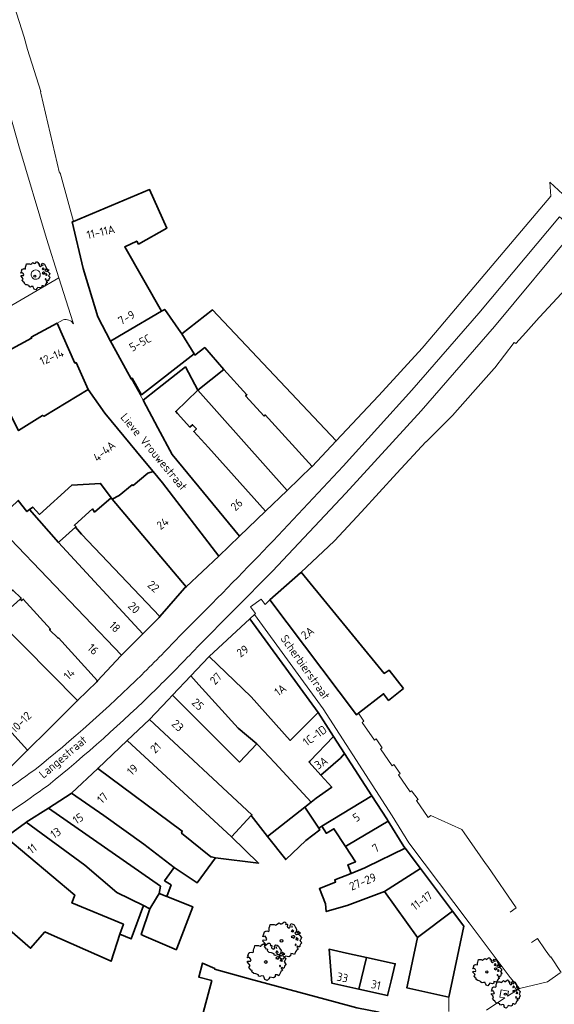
# Model space of a CAD drawing. Header units: metres. Extents: x 152391 to 157968, y 462336 to 467280.
# Tile 56 of 256: x 155063 to 155150, y 462891 to 463051. Entities that reach past the tile are written whole.
import ezdxf
from ezdxf.enums import TextEntityAlignment as Align

# ---------------------------------------------------------------- set-up
doc = ezdxf.new("R2010")
doc.units = ezdxf.units.M
doc.header["$LTSCALE"] = 0.75
doc.layers.get('0').update_dxf_attribs({"lineweight": 25})
for name, color, linetype, lineweight in [('B-GV-GR-BOOM-S', 252, 'Continuous', 25), ('B-WE-GR-GROENVOORZIENING-GV', 251, 'Continuous', 18), ('B-WE-OG-BEBOUWING-GV', 6, 'Continuous', 35), ('B-WE-OG-BEBOUWING-T18', 1, 'Continuous', 18), ('B-WE-OG-TOPOGRAFIE-T18', 1, 'Continuous', 18), ('B-WE-VH-VERHARDING_STRAATBAKSTEEN-GV', 251, 'Continuous', 18)]:
    doc.layers.add(name, color=color, linetype=linetype, lineweight=lineweight)
doc.styles.add('NLCS-ISO-M750-T18', font='NLCS-ISO.ttf', dxfattribs={"height": 1.35})

# ---------------------------------------------------------------- blocks, each defined once
blk = doc.blocks.new('SGR-BOOM_31_50')
at = {"linetype": 'Continuous'}
for p, q in [((-1.48, 1.58), (-1.4, 1.78)), ((-1.4, 1.78), (-1.36, 2)), ((-1.36, 2), (-0.89, 2)), ((-0.89, 2), (-0.69, 1.91)), ((-0.69, 1.91), (-0.63, 1.93)), ((-0.63, 1.93), (-0.49, 2.06)), ((-0.49, 2.06), (-0.3, 2.2)), ((-0.3, 2.2), (-0.18, 2.11)), ((-0.18, 2.11), (-0.08, 2.02)), ((-0.08, 2.02), (0.09, 2.11)), ((0.09, 2.11), (0.27, 2.28)), ((0.27, 2.28), (0.35, 2.31)), ((0.35, 2.31), (0.44, 2.26)), ((0.44, 2.26), (0.52, 2.2)), ((0.54, 2.04), (0.51, 2)), ((0.51, 2), (0.71, 2.02)), ((0.52, 2.2), (0.54, 2.04)), ((0.72, 1.98), (0.68, 1.71)), ((0.68, 1.71), (0.75, 1.65)), ((0.71, 2.02), (0.72, 1.98)), ((0.75, 1.65), (0.92, 1.54)), ((0.92, 1.54), (1, 1.6)), ((1, 1.6), (1.06, 1.71)), ((1.05, 1.87), (1.19, 2.09)), ((1.06, 1.71), (1.05, 1.87)), ((1.19, 2.09), (1.36, 2.04)), ((1.3, 1.82), (1.23, 1.78)), ((1.23, 1.78), (1.27, 1.67)), ((1.27, 1.67), (1.28, 1.65)), ((1.28, 1.69), (1.3, 1.82)), ((1.36, 2.04), (1.54, 1.93)), ((1.54, 1.93), (1.67, 1.69)), ((1.67, 1.69), (1.84, 1.41)), ((-2.27, 0.49), (-2.21, 0.64)), ((-1.99, 0.55), (-2.27, 0.49)), ((-2.24, -0.04), (-2.22, 0.11)), ((-2.22, 0.11), (-1.85, 0.09)), ((-2.21, 0.64), (-2.13, 0.71)), ((-2.18, 0.77), (-2.04, 1.17)), ((-2.13, 0.71), (-2.18, 0.77)), ((-2.04, 1.17), (-1.94, 1.14)), ((-1.9, 0.44), (-1.99, 0.55)), ((-1.94, 1.14), (-1.79, 1.21)), ((-1.77, 0.25), (-1.9, 0.44)), ((-1.85, 0.09), (-1.77, 0.25)), ((-1.79, 1.21), (-1.57, 1.14)), ((-1.57, 1.14), (-1.49, 1.23)), ((-1.51, 1.45), (-1.48, 1.58)), ((-1.49, 1.23), (-1.51, 1.45)), ((1.25, 1.21), (1.19, 1.17)), ((1.19, 1.17), (1.23, 1.1)), ((1.23, 0.55), (1.19, 0.44)), ((1.19, 0.44), (1.37, 0.42)), ((1.23, 1.1), (1.31, 1.12)), ((1.4, 0.62), (1.23, 0.55)), ((1.3, 1.3), (1.25, 1.21)), ((1.37, 1.3), (1.3, 1.3)), ((1.31, 1.12), (1.37, 1.03)), ((1.44, 1.25), (1.37, 1.3)), ((1.37, 1.03), (1.44, 1.12)), ((1.37, 0.42), (1.48, 0.33)), ((1.48, 0.62), (1.4, 0.62)), ((1.5, 1.17), (1.44, 1.25)), ((1.44, 1.12), (1.5, 1.17)), ((1.62, 0.53), (1.48, 0.62)), ((1.48, 0.33), (1.61, 0.49)), ((1.61, 0.49), (1.65, 0.55)), ((1.76, 1.06), (1.64, 0.93)), ((1.64, 0.93), (1.7, 0.84)), ((1.7, 0.84), (1.84, 0.75)), ((1.79, 0.25), (1.75, 0.14)), ((1.91, 0.07), (1.75, 0.14)), ((1.84, 1.41), (1.76, 1.06)), ((1.81, 0.4), (1.79, 0.31)), ((1.79, 0.31), (1.79, 0.25)), ((1.9, 0.31), (1.81, 0.4)), ((1.84, 0.75), (1.92, 0.79)), ((1.96, 0.27), (1.9, 0.31)), ((1.91, 0.07), (2.01, 0.18)), ((1.96, 1.14), (1.92, 1.08)), ((1.92, 1.08), (1.95, 0.99)), ((1.92, 0.79), (2.09, 0.75)), ((1.95, 0.99), (2.04, 0.93)), ((2.06, 1.14), (1.96, 1.14)), ((2.01, 0.18), (1.96, 0.27)), ((2.04, 0.97), (2.18, 0.9)), ((2.04, 0.93), (2.06, 0.97)), ((2.16, 1.01), (2.06, 1.14)), ((2.09, 0.75), (2.18, 0.68)), ((2.3, 0.95), (2.16, 1.01)), ((2.18, 0.9), (2.3, 0.95)), ((2.18, 0.68), (2.41, 0.42)), ((2.29, 0.14), (2.23, 0.05)), ((2.23, 0.05), (2.35, -0.13)), ((2.41, 0.42), (2.29, 0.14)), ((-2.05, -0.24), (-2.24, -0.04)), ((-2.07, -0.67), (-1.99, -0.56)), ((-1.8, -1), (-2.07, -0.67)), ((-1.91, -0.43), (-2.05, -0.24)), ((-1.99, -0.56), (-1.91, -0.43)), ((-1.67, -1.05), (-1.8, -1)), ((-1.7, -1.2), (-1.67, -1.05)), ((-1.48, -1.4), (-1.7, -1.2)), ((-1.22, -1.44), (-1.48, -1.4)), ((-0.89, -1.57), (-1.22, -1.44)), ((-0.91, -1.72), (-0.89, -1.57)), ((1.13, -1.55), (1.11, -1.81)), ((1.37, -1.57), (1.13, -1.55)), ((1.58, -1.66), (1.37, -1.57)), ((1.72, -1.35), (1.58, -1.66)), ((1.72, -0.39), (1.65, -0.48)), ((1.65, -0.48), (1.67, -0.56)), ((1.68, -0.56), (1.78, -0.54)), ((1.78, -0.45), (1.72, -0.39)), ((1.81, -1.18), (1.72, -1.35)), ((1.78, -0.54), (1.78, -0.45)), ((1.82, -1.11), (1.81, -1.18)), ((1.98, -1.07), (1.82, -1.11)), ((1.95, -0.63), (1.85, -0.78)), ((1.85, -0.78), (1.9, -0.85)), ((1.9, -0.85), (1.99, -0.94)), ((2.1, -0.78), (1.95, -0.63)), ((1.99, -0.94), (1.98, -1.07)), ((2.21, -0.7), (2.1, -0.78)), ((2.24, -0.56), (2.21, -0.7)), ((2.29, -0.41), (2.24, -0.56)), ((2.46, -0.24), (2.29, -0.41)), ((2.35, -0.13), (2.46, -0.24)), ((-0.73, -1.77), (-0.91, -1.72)), ((-0.53, -1.68), (-0.73, -1.77)), ((-0.25, -1.7), (-0.53, -1.68)), ((-0.21, -1.9), (-0.25, -1.7)), ((-0.18, -1.99), (-0.21, -1.9)), ((-0.13, -2.14), (-0.18, -1.99)), ((0.15, -2.23), (-0.13, -2.14)), ((0.34, -2.03), (0.15, -2.23)), ((0.47, -1.83), (0.34, -2.03)), ((0.91, -1.92), (0.47, -1.83)), ((1.11, -1.81), (0.91, -1.92))]:
    blk.add_line(p, q, dxfattribs=at)
blk.add_circle((0, 0), 0.169, dxfattribs=at)
blk = doc.blocks.new('SGR-BOOM_50_100')
at = {"linetype": 'Continuous'}
for p, q in [((-2.59, 1.53), (-2.39, 1.61)), ((-2.39, 1.61), (-2.1, 1.53)), ((-2.1, 1.53), (-1.99, 1.64)), ((-2.01, 1.93), (-1.97, 2.11)), ((-1.99, 1.64), (-2.01, 1.93)), ((-1.97, 2.11), (-1.87, 2.37)), ((-1.87, 2.37), (-1.81, 2.66)), ((-1.81, 2.66), (-1.19, 2.66)), ((-1.19, 2.66), (-0.92, 2.55)), ((-0.92, 2.55), (-0.84, 2.58)), ((-0.84, 2.58), (-0.65, 2.75)), ((-0.65, 2.75), (-0.4, 2.93)), ((-0.4, 2.93), (-0.24, 2.81)), ((-0.24, 2.81), (-0.11, 2.69)), ((-0.11, 2.69), (0.12, 2.81)), ((0.12, 2.81), (0.36, 3.04)), ((0.36, 3.04), (0.47, 3.07)), ((0.47, 3.07), (0.59, 3.02)), ((0.59, 3.02), (0.69, 2.93)), ((0.72, 2.72), (0.67, 2.66)), ((0.67, 2.66), (0.94, 2.69)), ((0.69, 2.93), (0.72, 2.72)), ((0.96, 2.64), (0.9, 2.29)), ((0.9, 2.29), (1, 2.2)), ((0.94, 2.69), (0.96, 2.64)), ((1, 2.2), (1.23, 2.05)), ((1.23, 2.05), (1.34, 2.14)), ((1.34, 2.14), (1.42, 2.29)), ((1.4, 2.49), (1.58, 2.78)), ((1.42, 2.29), (1.4, 2.49)), ((1.58, 2.78), (1.81, 2.72)), ((1.67, 1.61), (1.58, 1.56)), ((1.73, 2.43), (1.65, 2.37)), ((1.65, 2.37), (1.69, 2.23)), ((1.73, 1.73), (1.67, 1.61)), ((1.69, 2.23), (1.71, 2.2)), ((1.71, 2.26), (1.73, 2.43)), ((1.83, 1.73), (1.73, 1.73)), ((1.81, 2.72), (2.06, 2.58)), ((1.91, 1.67), (1.83, 1.73)), ((2, 1.56), (1.91, 1.67)), ((2.06, 2.58), (2.22, 2.26)), ((2.22, 2.26), (2.45, 1.88)), ((2.45, 1.88), (2.35, 1.41)), ((-3.03, 0.65), (-2.94, 0.85)), ((-2.65, 0.74), (-3.03, 0.65)), ((-2.99, -0.05), (-2.96, 0.15)), ((-2.96, 0.15), (-2.47, 0.12)), ((-2.94, 0.85), (-2.84, 0.94)), ((-2.9, 1.03), (-2.72, 1.56)), ((-2.84, 0.94), (-2.9, 1.03)), ((-2.72, 1.56), (-2.59, 1.53)), ((-2.53, 0.59), (-2.65, 0.74)), ((-2.37, 0.33), (-2.53, 0.59)), ((-2.47, 0.12), (-2.37, 0.33)), ((1.58, 1.56), (1.65, 1.47)), ((1.65, 0.74), (1.58, 0.59)), ((1.58, 0.59), (1.83, 0.56)), ((1.65, 1.47), (1.75, 1.5)), ((1.87, 0.82), (1.65, 0.74)), ((1.75, 1.5), (1.83, 1.38)), ((1.83, 1.38), (1.91, 1.5)), ((1.83, 0.56), (1.98, 0.45)), ((1.98, 0.82), (1.87, 0.82)), ((1.91, 1.5), (2, 1.56)), ((2.16, 0.71), (1.98, 0.82)), ((1.98, 0.45), (2.14, 0.65)), ((2.14, 0.65), (2.2, 0.74)), ((2.35, 1.41), (2.18, 1.23)), ((2.18, 1.23), (2.27, 1.12)), ((2.27, 1.12), (2.45, 1)), ((2.39, 0.33), (2.33, 0.18)), ((2.55, 0.09), (2.33, 0.18)), ((2.41, 0.53), (2.39, 0.42)), ((2.39, 0.42), (2.39, 0.33)), ((2.53, 0.42), (2.41, 0.53)), ((2.45, 1), (2.56, 1.06)), ((2.62, 0.36), (2.53, 0.42)), ((2.55, 0.09), (2.68, 0.24)), ((2.62, 1.53), (2.56, 1.44)), ((2.56, 1.44), (2.6, 1.32)), ((2.56, 1.06), (2.78, 1)), ((2.6, 1.32), (2.72, 1.23)), ((2.74, 1.53), (2.62, 1.53)), ((2.68, 0.24), (2.62, 0.36)), ((2.72, 1.29), (2.91, 1.2)), ((2.72, 1.23), (2.74, 1.29)), ((2.89, 1.35), (2.74, 1.53)), ((2.78, 1), (2.91, 0.91)), ((3.07, 1.26), (2.89, 1.35)), ((2.91, 1.2), (3.07, 1.26)), ((2.91, 0.91), (3.22, 0.56)), ((3.05, 0.18), (2.97, 0.07)), ((2.97, 0.07), (3.13, -0.17)), ((3.22, 0.56), (3.05, 0.18)), ((-2.74, -0.31), (-2.99, -0.05)), ((-2.76, -0.9), (-2.65, -0.75)), ((-2.41, -1.34), (-2.76, -0.9)), ((-2.55, -0.58), (-2.74, -0.31)), ((-2.65, -0.75), (-2.55, -0.58)), ((-2.22, -1.39), (-2.41, -1.34)), ((-2.26, -1.6), (-2.22, -1.39)), ((2.29, -0.52), (2.2, -0.64)), ((2.2, -0.64), (2.22, -0.75)), ((2.25, -0.75), (2.37, -0.72)), ((2.37, -0.61), (2.29, -0.52)), ((2.41, -1.57), (2.29, -1.8)), ((2.37, -0.72), (2.37, -0.61)), ((2.43, -1.48), (2.41, -1.57)), ((2.64, -1.42), (2.43, -1.48)), ((2.6, -0.84), (2.47, -1.04)), ((2.47, -1.04), (2.53, -1.13)), ((2.53, -1.13), (2.66, -1.25)), ((2.8, -1.04), (2.6, -0.84)), ((2.66, -1.25), (2.64, -1.42)), ((2.95, -0.93), (2.8, -1.04)), ((2.99, -0.75), (2.95, -0.93)), ((3.05, -0.55), (2.99, -0.75)), ((3.28, -0.31), (3.05, -0.55)), ((3.13, -0.17), (3.28, -0.31)), ((-1.97, -1.86), (-2.26, -1.6)), ((-1.62, -1.92), (-1.97, -1.86)), ((-1.19, -2.1), (-1.62, -1.92)), ((-1.21, -2.3), (-1.19, -2.1)), ((-0.98, -2.36), (-1.21, -2.3)), ((-0.71, -2.24), (-0.98, -2.36)), ((-0.34, -2.27), (-0.71, -2.24)), ((-0.28, -2.53), (-0.34, -2.27)), ((-0.24, -2.65), (-0.28, -2.53)), ((-0.17, -2.85), (-0.24, -2.65)), ((0.2, -2.97), (-0.17, -2.85)), ((0.45, -2.71), (0.2, -2.97)), ((0.63, -2.45), (0.45, -2.71)), ((1.21, -2.56), (0.63, -2.45)), ((1.48, -2.42), (1.21, -2.56)), ((1.5, -2.07), (1.48, -2.42)), ((1.83, -2.1), (1.5, -2.07)), ((2.1, -2.21), (1.83, -2.1)), ((2.29, -1.8), (2.1, -2.21))]:
    blk.add_line(p, q, dxfattribs=at)
blk.add_circle((0, 0), 0.225, dxfattribs=at)

msp = doc.modelspace()

# ---------------------------------------------------------------- linework, layer by layer
at = {"layer": 'B-WE-GR-GROENVOORZIENING-GV'}
for points in [[(155065.74, 463010.09, 0.517227), (155065.04, 463009.09)], [(155065.04, 463009.09, 0.317221), (155065.74, 463008.59)], [(155066.45, 463009.58, 0.325114), (155065.74, 463010.09)], [(155065.74, 463008.59, 0.511275), (155066.45, 463009.58)]]:
    msp.add_lwpolyline(points, format="xyb", dxfattribs=at)
at = {"layer": 'B-WE-OG-BEBOUWING-GV'}
for points in [[(155086.07, 463003.45), (155080.14, 463013.85), (155082.09, 463014.76), (155082.39, 463014.27), (155086.94, 463016.84), (155084.16, 463023.08), (155071.85, 463017.95), (155071.63, 463017.86), (155073.41, 463010.3), (155075.76, 463002.5), (155077.84, 462998.59), (155080.23, 463000)], [(155091.39, 462996.52), (155089.35, 462999.78), (155089.2, 463000), (155086.62, 463003.7), (155086.07, 463003.45), (155080.23, 463000), (155077.84, 462998.59), (155078.09, 462998.11), (155081.17, 462992.48), (155081.36, 462992.59), (155082.83, 462989.91)], [(155089.35, 462999.78), (155091.39, 462996.52), (155091.48, 462996.32), (155093.07, 462997.53), (155096.19, 462994), (155099.91, 462989.92), (155099.69, 462989.72), (155102.67, 462986.48), (155102.87, 462986.66), (155110.45, 462978.34), (155114.34, 462982.46), (155094.34, 463003.63)], [(155069.2, 463001.51), (155064.98, 462999.22), (155065.07, 462999.04), (155057.44, 462994.95), (155057.22, 462995.12), (155057.09, 462995.04), (155061.61, 462986.47), (155061.76, 462986.47), (155062.96, 462984.12), (155066.84, 462986.57), (155067.08, 462986.45), (155074.25, 462990.74), (155072.27, 462995.12), (155072.07, 462995.03)], [(155102.9, 462971.07), (155093.68, 462981.41), (155091.31, 462984), (155091.73, 462984.38), (155091.11, 462985.07), (155090.69, 462984.68), (155088.66, 462986.9), (155088.39, 462987.23), (155091.97, 462990.68), (155089.95, 462994.41), (155085.45, 462990.86), (155083.12, 462989.02), (155085.51, 462984.55), (155087.81, 462980.25), (155098.72, 462967.06)], [(155091.97, 462990.68), (155106.42, 462974.46), (155110.41, 462978.29), (155110.45, 462978.34), (155102.87, 462986.66), (155102.67, 462986.48), (155099.69, 462989.72), (155099.91, 462989.92), (155096.19, 462994)], [(155106.42, 462974.46), (155091.97, 462990.68), (155088.39, 462987.23), (155088.66, 462986.9), (155090.69, 462984.68), (155091.11, 462985.07), (155091.73, 462984.38), (155091.31, 462984), (155093.68, 462981.41), (155102.9, 462971.07)], [(155095.33, 462963.81), (155086.27, 462975.7), (155084.75, 462977.49), (155083.9, 462977.22), (155081.51, 462975.27), (155081.34, 462975.33), (155079.25, 462973.61), (155078.12, 462973.04), (155090.05, 462958.85)], [(155063.22, 462956.89), (155063.47, 462956.63), (155063.72, 462956.87), (155068.11, 462952.04), (155067.97, 462951.92), (155069.35, 462950.54), (155069.41, 462950.6), (155075.72, 462943.65), (155079.5, 462947.69), (155079.61, 462947.8), (155061.68, 462966.57), (155059.21, 462969.38), (155056.23, 462972.77), (155055.09, 462971.77), (155053.88, 462970.71), (155053.53, 462971.21), (155052.13, 462970.38), (155050.58, 462969.44), (155053.55, 462965.22), (155056.44, 462961.11), (155058.24, 462962.17), (155061.94, 462958.25), (155062.05, 462958.35), (155063.4, 462957.05)], [(155079.61, 462947.8), (155083.09, 462951.29), (155069.45, 462966.05), (155064.72, 462971.34), (155064.33, 462971.03), (155062.92, 462972.84), (155059.21, 462969.38), (155061.68, 462966.57)], [(155077.94, 462973.24), (155075.26, 462970.96), (155074.9, 462971.47), (155072.01, 462968.82), (155072.26, 462968.58), (155072.17, 462968.5), (155073.15, 462967.38), (155085.84, 462954.07), (155089.83, 462958.65), (155090.05, 462958.85), (155078.12, 462973.04)], [(155069.61, 462966.2), (155069.45, 462966.05), (155083.09, 462951.29), (155085.69, 462953.9), (155085.84, 462954.07), (155073.15, 462967.38), (155072.17, 462968.5)], [(155125.2, 462942.44), (155122.88, 462945.4), (155122.1, 462944.87), (155108.69, 462961.23), (155108.58, 462961.12), (155103.63, 462956.77), (155117.61, 462938.17), (155117.95, 462938.43), (155122, 462941.59), (155122.8, 462940.49)], [(155048.05, 462952.96), (155047.26, 462952.14), (155054.91, 462943.15), (155060.85, 462936.4), (155064.43, 462932.45), (155067.79, 462935.78), (155072.52, 462940.47), (155059.48, 462953.59), (155059.42, 462953.53), (155058.61, 462954.47), (155054.04, 462959.07), (155050.7, 462956.46), (155047.3, 462953.8)], [(155063.22, 462956.89), (155059.48, 462953.59), (155072.52, 462940.47), (155075.61, 462943.53), (155075.72, 462943.65), (155069.41, 462950.6), (155069.35, 462950.54), (155067.97, 462951.92), (155068.11, 462952.04), (155063.72, 462956.87), (155063.47, 462956.63)], [(155111.43, 462938.53), (155111.4, 462938.57), (155100.39, 462953.71), (155093.77, 462947.58), (155100.59, 462941.08), (155106.91, 462934.02)], [(155047.26, 462952.14), (155043.86, 462948.65), (155047.26, 462942.95), (155049.06, 462940.36), (155049.21, 462940.46), (155058.69, 462930.14), (155060.33, 462928.37), (155064.43, 462932.45), (155060.85, 462936.4), (155054.91, 462943.15)], [(155101.48, 462933.47), (155101.64, 462933.33), (155104.41, 462930.41), (155110.27, 462924.07), (155111.12, 462924.67), (155113.61, 462926.47), (155111.86, 462928.42), (155109.96, 462930.52), (155110.06, 462930.67), (155113.91, 462934.69), (155111.43, 462938.53), (155106.91, 462934.02), (155100.59, 462941.08), (155093.77, 462947.58), (155093.75, 462947.55), (155090.84, 462944.49), (155092.14, 462943.01), (155098.49, 462936.02)], [(155101.48, 462933.47), (155098.49, 462936.02), (155092.14, 462943.01), (155090.84, 462944.49), (155087.87, 462941.36), (155098.71, 462930.54)], [(155101.48, 462933.47), (155098.71, 462930.54), (155087.87, 462941.36), (155087.14, 462940.59), (155084.16, 462937.44), (155100.72, 462922.01), (155100.6, 462921.88), (155103.25, 462918.5), (155109.29, 462923.26), (155110.27, 462924.07), (155104.41, 462930.41), (155101.64, 462933.33)], [(155100.6, 462921.88), (155100.72, 462922.01), (155084.16, 462937.44), (155080.55, 462934.03), (155097.43, 462918.46)], [(155075.78, 462929.5), (155089.44, 462919.38), (155089.32, 462919.02), (155094.08, 462915.2), (155094.18, 462915.2), (155094.83, 462915.05), (155101.78, 462914.19), (155097.43, 462918.46), (155080.55, 462934.03)], [(155115.7, 462931.91), (155113.91, 462934.69), (155110.06, 462930.67), (155109.96, 462930.52), (155111.86, 462928.42), (155115.03, 462931.14)], [(155109.29, 462923.26), (155111.51, 462919.85), (155112, 462920.15), (155120.12, 462925.06), (155115.7, 462931.91), (155115.03, 462931.14), (155111.86, 462928.42), (155113.61, 462926.47), (155111.12, 462924.67), (155110.27, 462924.07)], [(155094.18, 462915.2), (155094.08, 462915.2), (155089.32, 462919.02), (155089.44, 462919.38), (155075.78, 462929.5), (155071.54, 462925.49), (155076.77, 462921.87), (155083.24, 462917.26), (155088.14, 462913.5), (155091.84, 462911), (155094.83, 462915.05)], [(155085.94, 462910.45), (155085.69, 462909.29), (155086.92, 462908.81), (155087.63, 462910.68), (155086.59, 462911.35), (155088.14, 462913.5), (155083.24, 462917.26), (155076.77, 462921.87), (155071.54, 462925.49), (155071.48, 462925.43), (155067.82, 462923.1)], [(155115.86, 462916.88), (155116.3, 462917.14), (155122.75, 462920.97), (155122.52, 462921.34), (155120.12, 462925.06), (155112, 462920.15), (155112.76, 462919.01), (155112.89, 462919.1), (155113.98, 462919.74)], [(155084.19, 462906.79), (155085.28, 462908.61), (155085.69, 462909.29), (155085.94, 462910.45), (155067.82, 462923.1), (155064.19, 462920.79), (155073.7, 462913.84), (155078.87, 462909.47), (155083.19, 462907.34)], [(155109.41, 462917.83), (155111.67, 462919.57), (155111.51, 462919.85), (155109.29, 462923.26), (155103.25, 462918.5), (155106.19, 462914.78)], [(155083.19, 462907.34), (155078.87, 462909.47), (155073.7, 462913.84), (155064.19, 462920.79), (155064.08, 462920.72), (155060.88, 462918.39), (155072.05, 462909.03), (155071.6, 462907.77), (155079.92, 462904.31), (155079.35, 462902.69), (155081.2, 462901.94)], [(155125.49, 462916.6), (155125.27, 462916.89), (155122.75, 462920.97), (155116.3, 462917.14), (155115.86, 462916.88), (155117.48, 462914.43), (155116.28, 462913.93), (155116.2, 462913.9), (155116.78, 462912.5), (155118.97, 462913.44), (155119.29, 462913.59)], [(155079.35, 462902.69), (155079.92, 462904.31), (155071.6, 462907.77), (155072.05, 462909.03), (155060.88, 462918.39), (155060.79, 462918.32), (155060.64, 462918.32), (155054.79, 462913.71), (155054.94, 462913.51), (155053.96, 462912.76), (155058.67, 462906.21), (155061.68, 462903.81), (155061.55, 462903.67), (155061.65, 462903.57), (155061.52, 462903.41), (155064.92, 462900.44), (155067.23, 462903.08), (155067.3, 462903.02), (155077.95, 462898.34)], [(155122.13, 462909.63), (155127.97, 462913.3), (155125.49, 462916.6), (155119.29, 462913.59), (155118.97, 462913.44), (155116.78, 462912.5), (155114.11, 462911.48), (155114.24, 462911.14), (155111.63, 462910.09), (155112.63, 462907.59), (155112.73, 462906.37), (155115.9, 462907.3), (155116.09, 462907.33)], [(155127.97, 462913.3), (155122.13, 462909.63), (155127.49, 462902.19), (155133.14, 462906.45)], [(155085.69, 462909.29), (155085.28, 462908.61), (155084.19, 462906.79), (155082.8, 462902.64), (155083.21, 462902.46), (155086.25, 462901.16), (155088.5, 462900.2), (155088.57, 462900.38), (155091.14, 462907.15), (155086.92, 462908.81)], [(155125.85, 462894.53), (155125.75, 462894.04), (155132.55, 462892.54), (155134.99, 462904), (155133.14, 462906.45), (155127.49, 462902.19)], [(155119.25, 462898.95), (155116, 462899.66), (155113.19, 462900.27), (155113.65, 462894.77), (155118.01, 462893.81)], [(155119.25, 462898.95), (155118.01, 462893.81), (155122.65, 462892.78), (155123.22, 462895.16), (155123.89, 462897.93)], [(155121.3, 462890.08), (155117.7, 462890.78), (155113.89, 462891.82), (155100.5, 462895.46), (155094.67, 462897.03), (155094.71, 462897.18), (155092.71, 462898.04), (155092.12, 462895.76), (155094.2, 462895.21), (155092.46, 462888.57), (155098.26, 462887.06), (155110.11, 462883.97), (155109.67, 462877.22), (155106.27, 462878.32), (155104.33, 462871.56), (155116.24, 462868.03), (155119.03, 462880.8), (155119.21, 462881.61), (155119.31, 462881.58), (155119.76, 462883.43)]]:
    msp.add_lwpolyline(points, close=True, dxfattribs=at)
msp.add_lwpolyline([(155062.92, 462972.84), (155064.33, 462971.03), (155064.72, 462971.34), (155065.26, 462971.76), (155066.35, 462970.58), (155071.57, 462975.3), (155076.24, 462975.57), (155077.96, 462973.25), (155077.94, 462973.24), (155078.12, 462973.04), (155079.25, 462973.61), (155081.34, 462975.33), (155081.51, 462975.27), (155083.9, 462977.22), (155084.75, 462977.49), (155083.07, 462979.49), (155076.91, 462986.94), (155074.25, 462990.74), (155067.08, 462986.45), (155066.84, 462986.57), (155062.96, 462984.12)], dxfattribs=at)
at = {"layer": 'B-WE-VH-VERHARDING_STRAATBAKSTEEN-GV'}
for points in [[(155084.75, 462977.49), (155086.27, 462975.7), (155095.33, 462963.81), (155098.72, 462967.06), (155087.81, 462980.25), (155085.51, 462984.55), (155083.12, 462989.02), (155081.17, 462992.48), (155078.09, 462998.11), (155077.84, 462998.59), (155075.76, 463002.5), (155073.41, 463010.3), (155071.63, 463017.86), (155071.85, 463017.95), (155071.1, 463020.67), (155069.69, 463025.79), (155069.59, 463025.76), (155066.56, 463038.65), (155066.5, 463038.89), (155066.56, 463038.96), (155064.42, 463045.72), (155063.85, 463047.73), (155060.22, 463059.23)], [(155084.75, 462977.49), (155086.27, 462975.7), (155095.33, 462963.81), (155098.72, 462967.06), (155087.81, 462980.25), (155085.51, 462984.55), (155083.12, 462989.02), (155081.17, 462992.48), (155078.09, 462998.11), (155077.84, 462998.59), (155075.76, 463002.5), (155073.41, 463010.3), (155071.63, 463017.86), (155071.85, 463017.95), (155071.1, 463020.67), (155069.69, 463025.79), (155069.59, 463025.76), (155066.56, 463038.65), (155066.5, 463038.89), (155066.56, 463038.96), (155064.42, 463045.72), (155063.85, 463047.73), (155060.22, 463059.23)], [(155024.95, 462982.81), (155044.77, 462994.4), (155049.21, 462996.99), (155069.49, 463008.84), (155067.48, 463015.18), (155063.02, 463030.16), (155057.96, 463048)], [(155024.95, 462982.81), (155044.77, 462994.4), (155049.21, 462996.99), (155069.49, 463008.84), (155067.48, 463015.18), (155063.02, 463030.16), (155057.96, 463048)], [(155057.96, 463048), (155063.02, 463030.16), (155067.48, 463015.18), (155069.49, 463008.84), (155071.82, 463001.53), (155071.86, 463001.38), (155071.77, 463001.51), (155071.63, 463001.66), (155071.47, 463001.79), (155071.34, 463001.88), (155071.08, 463002), (155070.66, 463002.09), (155070.41, 463002.09), (155070.19, 463002.04), (155069.2, 463001.51), (155072.07, 462995.03), (155072.27, 462995.12), (155074.25, 462990.74), (155076.91, 462986.94), (155083.07, 462979.49), (155084.75, 462977.49)], [(155057.96, 463048), (155063.02, 463030.16), (155067.48, 463015.18), (155069.49, 463008.84), (155071.82, 463001.53), (155071.86, 463001.38), (155071.77, 463001.51), (155071.63, 463001.66), (155071.47, 463001.79), (155071.34, 463001.88), (155071.08, 463002), (155070.66, 463002.09), (155070.41, 463002.09), (155070.19, 463002.04), (155069.2, 463001.51), (155072.07, 462995.03), (155072.27, 462995.12), (155074.25, 462990.74), (155076.91, 462986.94), (155083.07, 462979.49), (155084.75, 462977.49)], [(155152.37, 463021.03), (155148.87, 463024.29), (155149.04, 463022.04), (155132.43, 463002.41), (155130.39, 463000), (155128.24, 462997.46), (155121.23, 462989.79), (155121.2, 462989.75), (155114.34, 462982.46), (155110.45, 462978.34), (155110.41, 462978.29), (155106.42, 462974.46), (155102.9, 462971.07), (155098.72, 462967.06), (155095.33, 462963.81), (155090.05, 462958.85), (155089.83, 462958.65), (155085.84, 462954.07), (155085.69, 462953.9), (155083.09, 462951.29), (155079.61, 462947.8), (155079.5, 462947.69), (155075.72, 462943.65), (155075.61, 462943.53), (155072.52, 462940.47), (155067.79, 462935.78), (155064.43, 462932.45), (155060.33, 462928.37)], [(155152.37, 463021.03), (155148.87, 463024.29), (155149.04, 463022.04), (155132.43, 463002.41), (155130.39, 463000), (155128.24, 462997.46), (155121.23, 462989.79), (155121.2, 462989.75), (155114.34, 462982.46), (155110.45, 462978.34), (155110.41, 462978.29), (155106.42, 462974.46), (155102.9, 462971.07), (155098.72, 462967.06), (155095.33, 462963.81), (155090.05, 462958.85), (155089.83, 462958.65), (155085.84, 462954.07), (155085.69, 462953.9), (155083.09, 462951.29), (155079.61, 462947.8), (155079.5, 462947.69), (155075.72, 462943.65), (155075.61, 462943.53), (155072.52, 462940.47), (155067.79, 462935.78), (155064.43, 462932.45), (155060.33, 462928.37)], [(155139.97, 462994.25), (155143.13, 462998.36), (155143.38, 462998.22), (155144.99, 463000), (155147.17, 463002.41), (155147.23, 463002.48), (155152.17, 463007.78), (155152.34, 463007.97), (155155.26, 463011.59), (155155.81, 463011.14), (155159.09, 463014.82), (155159.16, 463014.9), (155154.78, 463018.8), (155152.95, 463016.6), (155139.93, 463000.95), (155128.06, 462987.34), (155115.91, 462973.99), (155104.04, 462961.41), (155091.87, 462949.12)], [(155139.97, 462994.25), (155143.13, 462998.36), (155143.38, 462998.22), (155144.99, 463000), (155147.17, 463002.41), (155147.23, 463002.48), (155152.17, 463007.78), (155152.34, 463007.97), (155155.26, 463011.59), (155155.81, 463011.14), (155159.09, 463014.82), (155159.16, 463014.9), (155154.78, 463018.8), (155152.95, 463016.6), (155139.93, 463000.95), (155128.06, 462987.34), (155115.91, 462973.99), (155104.04, 462961.41), (155091.87, 462949.12)], [(155091.87, 462949.12), (155104.04, 462961.41), (155115.91, 462973.99), (155128.06, 462987.34), (155139.93, 463000.95), (155152.95, 463016.6), (155150.43, 463018.7), (155137.43, 463003.11), (155126.56, 462990.63), (155115.45, 462978.36)], [(155091.87, 462949.12), (155104.04, 462961.41), (155115.91, 462973.99), (155128.06, 462987.34), (155139.93, 463000.95), (155152.95, 463016.6), (155150.43, 463018.7), (155137.43, 463003.11), (155126.56, 462990.63), (155115.45, 462978.36)], [(155115.45, 462978.36), (155126.56, 462990.63), (155137.43, 463003.11), (155150.43, 463018.7)], [(155115.45, 462978.36), (155126.56, 462990.63), (155137.43, 463003.11), (155150.43, 463018.7)], [(155057.44, 462994.95), (155065.07, 462999.04), (155064.98, 462999.22), (155069.2, 463001.51), (155070.19, 463002.04), (155070.41, 463002.09), (155070.66, 463002.09), (155071.08, 463002), (155071.34, 463001.88), (155071.47, 463001.79), (155071.63, 463001.66), (155071.77, 463001.51), (155071.86, 463001.38), (155071.82, 463001.53), (155069.49, 463008.84), (155049.21, 462996.99)], [(155057.44, 462994.95), (155065.07, 462999.04), (155064.98, 462999.22), (155069.2, 463001.51), (155070.19, 463002.04), (155070.41, 463002.09), (155070.66, 463002.09), (155071.08, 463002), (155071.34, 463001.88), (155071.47, 463001.79), (155071.63, 463001.66), (155071.77, 463001.51), (155071.86, 463001.38), (155071.82, 463001.53), (155069.49, 463008.84), (155049.21, 462996.99)], [(155060.88, 462918.39), (155064.08, 462920.72), (155064.19, 462920.79), (155067.82, 462923.1), (155071.48, 462925.43), (155071.54, 462925.49), (155075.78, 462929.5), (155080.55, 462934.03), (155084.16, 462937.44), (155087.14, 462940.59), (155087.87, 462941.36), (155090.84, 462944.49), (155093.75, 462947.55), (155093.77, 462947.58), (155100.39, 462953.71), (155101.12, 462954.4), (155101.29, 462954.56), (155100.49, 462955.64), (155102.2, 462956.88), (155102.83, 462956.01), (155103.63, 462956.77), (155108.58, 462961.12), (155108.69, 462961.23), (155114.02, 462966.23), (155114.08, 462966.3), (155118.42, 462970.99), (155124.17, 462977.22), (155128.85, 462982.29), (155128.88, 462982.32), (155133.1, 462986.5), (155133.15, 462986.56), (155136.44, 462990.27), (155139.9, 462994.16), (155139.97, 462994.25)], [(155060.88, 462918.39), (155064.08, 462920.72), (155064.19, 462920.79), (155067.82, 462923.1), (155071.48, 462925.43), (155071.54, 462925.49), (155075.78, 462929.5), (155080.55, 462934.03), (155084.16, 462937.44), (155087.14, 462940.59), (155087.87, 462941.36), (155090.84, 462944.49), (155093.75, 462947.55), (155093.77, 462947.58), (155100.39, 462953.71), (155101.12, 462954.4), (155101.29, 462954.56), (155100.49, 462955.64), (155102.2, 462956.88), (155102.83, 462956.01), (155103.63, 462956.77), (155108.58, 462961.12), (155108.69, 462961.23), (155114.02, 462966.23), (155114.08, 462966.3), (155118.42, 462970.99), (155124.17, 462977.22), (155128.85, 462982.29), (155128.88, 462982.32), (155133.1, 462986.5), (155133.15, 462986.56), (155136.44, 462990.27), (155139.9, 462994.16), (155139.97, 462994.25)], [(155142.5, 462906.26), (155143.47, 462906.96), (155138.84, 462913.64), (155138.48, 462914.16), (155135.04, 462919.09), (155134.68, 462919.62), (155129.62, 462921.88), (155129.19, 462921.59), (155127.31, 462924.31), (155127.57, 462924.48), (155126.54, 462925.89), (155126.31, 462925.73), (155124.41, 462928.47), (155124.68, 462928.66), (155123.68, 462930.12), (155123.4, 462929.92), (155121.5, 462932.67), (155121.77, 462932.86), (155120.79, 462934.28), (155120.51, 462934.1), (155118.54, 462936.95), (155118.81, 462937.13), (155117.95, 462938.43), (155117.61, 462938.17), (155103.63, 462956.77), (155102.83, 462956.01), (155102.2, 462956.88), (155100.49, 462955.64), (155101.29, 462954.56), (155101.12, 462954.4), (155112.23, 462939.14), (155123.37, 462921.86), (155126.1, 462917.45), (155135.82, 462904.55), (155142.47, 462895.72), (155143.99, 462893.95), (155148.53, 462895.03), (155150.57, 462896.45)], [(155142.5, 462906.26), (155143.47, 462906.96), (155138.84, 462913.64), (155138.48, 462914.16), (155135.04, 462919.09), (155134.68, 462919.62), (155129.62, 462921.88), (155129.19, 462921.59), (155127.31, 462924.31), (155127.57, 462924.48), (155126.54, 462925.89), (155126.31, 462925.73), (155124.41, 462928.47), (155124.68, 462928.66), (155123.68, 462930.12), (155123.4, 462929.92), (155121.5, 462932.67), (155121.77, 462932.86), (155120.79, 462934.28), (155120.51, 462934.1), (155118.54, 462936.95), (155118.81, 462937.13), (155117.95, 462938.43), (155117.61, 462938.17), (155103.63, 462956.77), (155102.83, 462956.01), (155102.2, 462956.88), (155100.49, 462955.64), (155101.29, 462954.56), (155101.12, 462954.4), (155112.23, 462939.14), (155123.37, 462921.86), (155126.1, 462917.45), (155135.82, 462904.55), (155142.47, 462895.72), (155143.99, 462893.95), (155148.53, 462895.03), (155150.57, 462896.45)], [(155138.65, 462890.45), (155141.62, 462892.4), (155140.81, 462892.55), (155141.03, 462893.73), (155142.21, 462893.51), (155142.05, 462892.68), (155143.99, 462893.95), (155142.47, 462895.72), (155135.82, 462904.55), (155126.1, 462917.45), (155123.37, 462921.86), (155112.23, 462939.14), (155101.12, 462954.4), (155100.39, 462953.71), (155111.4, 462938.57), (155111.43, 462938.53), (155113.91, 462934.69), (155115.7, 462931.91), (155120.12, 462925.06), (155122.52, 462921.34), (155122.75, 462920.97), (155125.27, 462916.89), (155125.49, 462916.6), (155127.97, 462913.3), (155133.14, 462906.45), (155134.99, 462904), (155132.55, 462892.54), (155132.55, 462890.2)], [(155138.65, 462890.45), (155141.62, 462892.4), (155140.81, 462892.55), (155141.03, 462893.73), (155142.21, 462893.51), (155142.05, 462892.68), (155143.99, 462893.95), (155142.47, 462895.72), (155135.82, 462904.55), (155126.1, 462917.45), (155123.37, 462921.86), (155112.23, 462939.14), (155101.12, 462954.4), (155100.39, 462953.71), (155111.4, 462938.57), (155111.43, 462938.53), (155113.91, 462934.69), (155115.7, 462931.91), (155120.12, 462925.06), (155122.52, 462921.34), (155122.75, 462920.97), (155125.27, 462916.89), (155125.49, 462916.6), (155127.97, 462913.3), (155133.14, 462906.45), (155134.99, 462904), (155132.55, 462892.54), (155132.55, 462890.2)], [(155150.7, 462896.54), (155149.05, 462899.06), (155148.98, 462899.01), (155148.16, 462900.2), (155146.88, 462902.03), (155145.91, 462901.35)], [(155150.7, 462896.54), (155149.05, 462899.06), (155148.98, 462899.01), (155148.16, 462900.2), (155146.88, 462902.03), (155145.91, 462901.35)]]:
    msp.add_lwpolyline(points, dxfattribs=at)
for points in [[(155065.04, 463009.09, -0.517227), (155065.74, 463010.09)], [(155065.04, 463009.09, -0.517227), (155065.74, 463010.09)], [(155065.74, 463008.59, -0.317221), (155065.04, 463009.09)], [(155065.74, 463008.59, -0.317221), (155065.04, 463009.09)], [(155065.74, 463010.09, -0.325114), (155066.45, 463009.58)], [(155065.74, 463010.09, -0.325114), (155066.45, 463009.58)], [(155066.45, 463009.58, -0.511275), (155065.74, 463008.59)], [(155066.45, 463009.58, -0.511275), (155065.74, 463008.59)], [(155115.45, 462978.36, -0.0113), (155089.28, 462951.17)], [(155089.28, 462951.17, 0.0113), (155115.45, 462978.36)], [(155115.45, 462978.36, -0.0113), (155089.28, 462951.17)], [(155089.28, 462951.17, 0.0113), (155115.45, 462978.36)], [(155089.28, 462951.17, -0.00992), (155082.89, 462944.66)], [(155082.89, 462944.66, 0.00992), (155089.28, 462951.17)], [(155089.28, 462951.17, -0.00992), (155082.89, 462944.66)], [(155082.89, 462944.66, 0.00992), (155089.28, 462951.17)], [(155085.27, 462942.38, 0.009669), (155091.87, 462949.12)], [(155091.87, 462949.12, -0.009669), (155085.27, 462942.38)], [(155085.27, 462942.38, 0.009669), (155091.87, 462949.12)], [(155091.87, 462949.12, -0.009669), (155085.27, 462942.38)], [(155082.89, 462944.66, -0.025121), (155065.58, 462929.29)], [(155065.58, 462929.29, 0.025121), (155082.89, 462944.66)], [(155082.89, 462944.66, -0.025121), (155065.58, 462929.29)], [(155065.58, 462929.29, 0.025121), (155082.89, 462944.66)], [(155067.73, 462926.77, 0.024194), (155085.27, 462942.38)], [(155085.27, 462942.38, -0.024194), (155067.73, 462926.77)], [(155067.73, 462926.77, 0.024194), (155085.27, 462942.38)], [(155085.27, 462942.38, -0.024194), (155067.73, 462926.77)], [(155065.58, 462929.29, -0.025378), (155042.03, 462914.04)], [(155042.03, 462914.04, 0.025378), (155065.58, 462929.29)], [(155065.58, 462929.29, -0.025378), (155042.03, 462914.04)], [(155042.03, 462914.04, 0.025378), (155065.58, 462929.29)], [(155043.83, 462911.23, 0.025343), (155067.73, 462926.77)], [(155067.73, 462926.77, -0.025343), (155043.83, 462911.23)], [(155043.83, 462911.23, 0.025343), (155067.73, 462926.77)], [(155067.73, 462926.77, -0.025343), (155043.83, 462911.23)]]:
    msp.add_lwpolyline(points, format="xyb", dxfattribs=at)

# ---------------------------------------------------------------- block references
at = {"layer": 'B-GV-GR-BOOM-S', "transparency": 33554559}
for name, p in [('SGR-BOOM_31_50', (155065.6, 463009.1)), ('SGR-BOOM_50_100', (155105.49, 462901.63)), ('SGR-BOOM_50_100', (155102.97, 462898.21)), ('SGR-BOOM_31_50', (155138.7, 462896.6)), ('SGR-BOOM_31_50', (155141.7, 462893))]:
    msp.add_blockref(name, p, dxfattribs=at)

# ---------------------------------------------------------------- texts
at = {"layer": 'B-WE-OG-BEBOUWING-T18', "style": 'NLCS-ISO-M750-T18'}
for s, rotation, p in [('11-11A', 12.6, (155076.26, 463016.23)), ('7-9', 28.6, (155080.42, 463002.38)), ('5-5C', 28.6, (155082.63, 462998.31)), ('12-14', 23.3, (155068.33, 462996.03)), ('4-4A', 39.6, (155076.82, 462980.78)), ('26', 43.9, (155098.24, 462972.14)), ('24', 37.3, (155086.26, 462969.11)), ('22', 318.9, (155084.78, 462958.93)), ('20', 315.1, (155081.63, 462955.49)), ('18', 315.1, (155078.54, 462952.39)), ('2A', 35.9, (155109.7, 462951.4)), ('16', 316.9, (155075.03, 462948.77)), ('29', 36, (155099.2, 462948.48)), ('14', 44.8, (155071.15, 462944.75)), ('27', 46.5, (155094.87, 462944.03)), ('1A', 35.9, (155105.29, 462942.19)), ('25', 316.5, (155091.97, 462939.87)), ('10-12', 44.8, (155063.31, 462936.97)), ('23', 316.5, (155088.71, 462936.43)), ('1C-1D', 35.9, (155110.88, 462934.8)), ('21', 43.5, (155085.13, 462932.86)), ('3A', 32.8, (155111.91, 462930.41)), ('19', 43.5, (155081.38, 462929.3)), ('17', 43.5, (155076.55, 462924.73)), ('15', 32.5, (155072.6, 462921.4)), ('5', 32.8, (155117.59, 462921.6)), ('13', 32.5, (155068.97, 462919.09)), ('11', 36.1, (155065.14, 462916.54)), ('7', 31.8, (155120.72, 462916.64)), ('27-29', 22.2, (155118.63, 462911.19)), ('11-17', 35.7, (155128.16, 462908.1)), ('33', 347.6, (155115.35, 462895.71)), ('31', 347.7, (155120.77, 462894.52))]:
    msp.add_text(s, height=1.35, rotation=rotation, dxfattribs=at).set_placement(p, align=Align.MIDDLE)
at = {"layer": 'B-WE-OG-TOPOGRAFIE-T18', "style": 'NLCS-ISO-M750-T18'}
for s, rotation, p in [('Lieve Vrouwestraat', 309.8, (155084.87, 462980.69)), ('Scherbierstraat', 305.4, (155109.34, 462945.89)), ('Langestraat', 40.3, (155070.27, 462931.21))]:
    msp.add_text(s, height=1.35, rotation=rotation, dxfattribs=at).set_placement(p, align=Align.MIDDLE)

doc.saveas('drawing.dxf')
